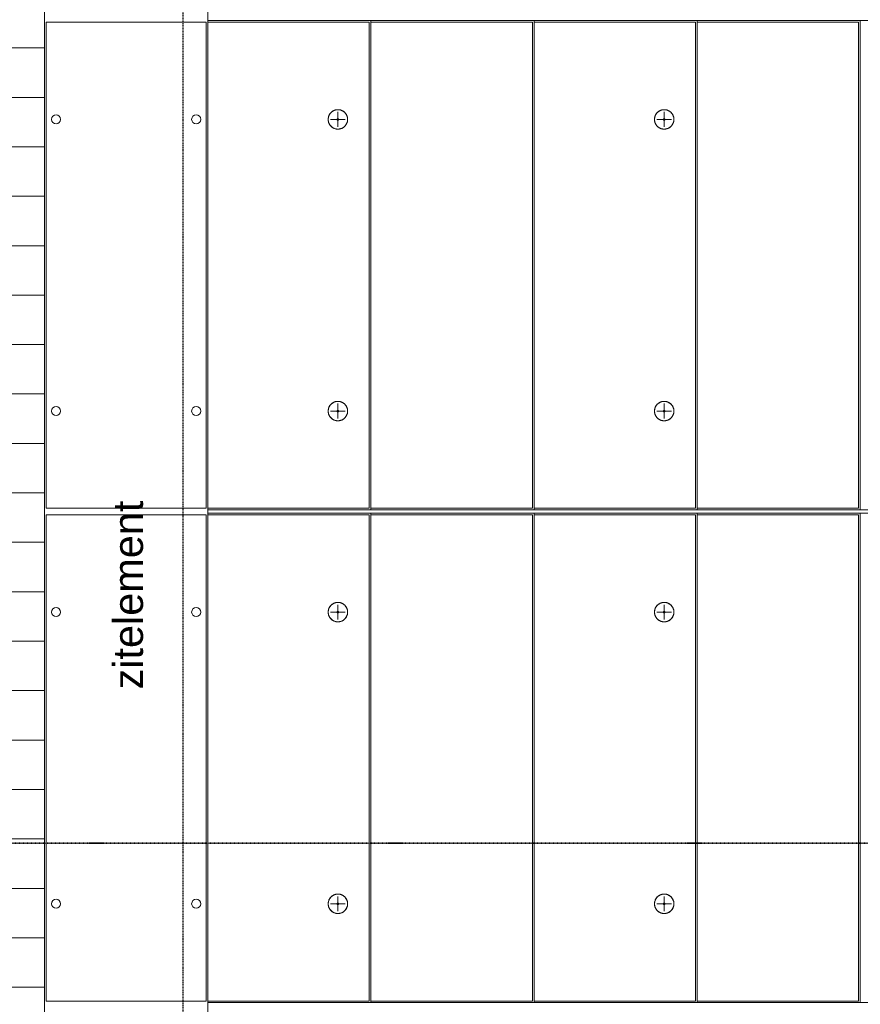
# Model space of a CAD drawing. Header units: millimetres. Extents: x -80560 to 110805, y -11020 to 52719.
# Tile 167 of 184: x 93304 to 98405, y 16325 to 22300. Entities that reach past the tile are written whole.
import ezdxf

# ---------------------------------------------------------------- set-up
doc = ezdxf.new("R2010")
doc.units = ezdxf.units.MM
doc.linetypes.add('CENTER2', pattern=[20, 8, -4, 4, -4])
doc.linetypes.add('DASHDOT2', pattern=[8, 4, -2, 0, -2])
for name, color, linetype, lineweight in [('A-DETL-MBND', 5, 'Continuous', 18), ('A-FLOR', 192, 'Continuous', 18), ('A-FLOR-PATT', 8, 'Continuous', 18), ('A-GENM', 13, 'Continuous', 18), ('G-ANNO-SYMB', 111, 'Continuous', 9), ('G-ANNO-TEXT', 231, 'Continuous', 9), ('S-FSTN', 2, 'Continuous', 18), ('S-GRID', 1, 'Continuous', 9), ('S-STRS', 31, 'Continuous', 18)]:
    doc.layers.add(name, color=color, linetype=linetype, lineweight=lineweight)
doc.styles.add('Arial', font='arial.ttf', dxfattribs={"height": 180})

# ---------------------------------------------------------------- blocks, each defined once
blk = doc.blocks.new('MB 23_10 Spijkerflensplaat - M 16 Kunststof 10mm verdiept-1794901-DO_01 eerste verdieping')
at = {"layer": 'S-FSTN', "lineweight": 13}
for start, end in [(0, 180), (180, 0)]:
    blk.add_arc((0, 0), 27.5, start, end, dxfattribs=at)
blk = doc.blocks.new('MB 23 Hijsvoorziening - T-slotanker 7_5 - 150 TV-2055221-DO_01 eerste verdieping')
at = {"layer": 'A-DETL-MBND', "color": 191, "lineweight": 9}
for p, q in [((-45, 0), (45, 0)), ((0, -45), (0, 45))]:
    blk.add_line(p, q, dxfattribs=at)
blk = doc.blocks.new('MB 23_10 Montagebol RB - RB-7_5_10_0-2340175-DO_01 eerste verdieping')
at = {"layer": 'A-DETL-MBND', "color": 191, "lineweight": 9}
for radius, start, end in [(59, 360, 180), (6, 0, 180), (59, 180, 360), (6, 180, 0)]:
    blk.add_arc((0, 0), radius, start, end, dxfattribs=at)
blk = doc.blocks.new('95251-Leonardo College Leiden_rvt-1-DO_01 eerste verdieping')
at = {"layer": 'A-DETL-MBND', "color": 191, "lineweight": 9}
for p, q in [((70530, 22285), (69550, 22285)), ((70530, 19335), (70530, 22285)), ((71520, 22285), (70540, 22285)), ((71520, 19335), (71520, 22285)), ((72510, 22285), (71530, 22285)), ((72510, 19335), (72510, 22285)), ((73500, 22285), (72520, 22285)), ((73500, 19335), (73500, 22285)), ((69550, 19335), (70530, 19335)), ((70540, 19335), (71520, 19335)), ((71530, 19335), (72510, 19335)), ((72520, 19335), (73500, 19335)), ((70530, 19295), (69550, 19295)), ((70530, 16345), (70530, 19295)), ((71520, 19295), (70540, 19295)), ((71520, 16345), (71520, 19295)), ((72510, 19295), (71530, 19295)), ((72510, 16345), (72510, 19295)), ((73500, 19295), (72520, 19295)), ((73500, 16345), (73500, 19295)), ((69550, 16345), (70530, 16345)), ((70540, 16345), (71520, 16345)), ((71530, 16345), (72510, 16345)), ((72520, 16345), (73500, 16345))]:
    blk.add_line(p, q, dxfattribs=at)
at = {"layer": 'A-DETL-MBND', "color": 191, "lineweight": 9, "flags": 128}
for points in [[(70340, 21754), (70337.6, 21754), (70335.3, 21753.8), (70332.9, 21753.6), (70330.6, 21753.2), (70328.3, 21752.8), (70326, 21752.3), (70323.7, 21751.7), (70321.4, 21751), (70319.2, 21750.2), (70317, 21749.3), (70314.9, 21748.4), (70312.8, 21747.3), (70310.7, 21746.2), (70308.7, 21745), (70306.7, 21743.7), (70304.8, 21742.3), (70302.9, 21740.9), (70301.1, 21739.4), (70299.4, 21737.8), (70297.7, 21736.1), (70296.1, 21734.4), (70294.5, 21732.6), (70293.1, 21730.7), (70291.7, 21728.8), (70290.4, 21726.9), (70289.1, 21724.9), (70288, 21722.8), (70286.9, 21720.7), (70285.9, 21718.6), (70285, 21716.4), (70284.2, 21714.2), (70283.5, 21711.9), (70282.8, 21709.6), (70282.3, 21707.3), (70281.9, 21705), (70281.5, 21702.7), (70281.2, 21700.3), (70281.1, 21698), (70281, 21695.6), (70281, 21693.3), (70281.1, 21690.9), (70281.4, 21688.6), (70281.7, 21686.2), (70282.1, 21683.9), (70282.5, 21681.6), (70283.1, 21679.3), (70283.8, 21677), (70284.6, 21674.8), (70285.4, 21672.6), (70286.4, 21670.4), (70287.4, 21668.3), (70288.5, 21666.2), (70289.7, 21664.2), (70290.9, 21662.2), (70292.3, 21660.3), (70293.7, 21658.4), (70295.2, 21656.6), (70296.8, 21654.8), (70298.4, 21653.1), (70300.1, 21651.5), (70301.9, 21649.9), (70303.8, 21648.4), (70305.6, 21647), (70307.6, 21645.7), (70309.6, 21644.4), (70311.6, 21643.3), (70313.7, 21642.2), (70315.9, 21641.2), (70318, 21640.2), (70320.2, 21639.4), (70322.5, 21638.7), (70324.7, 21638), (70327, 21637.4), (70329.3, 21637), (70331.7, 21636.6), (70334, 21636.3), (70336.4, 21636.1), (70338.7, 21636), (70340, 21636)], [(70340, 21636), (70342.4, 21636), (70344.7, 21636.2), (70347.1, 21636.4), (70349.4, 21636.8), (70351.7, 21637.2), (70354, 21637.7), (70356.3, 21638.3), (70358.6, 21639), (70360.8, 21639.8), (70363, 21640.7), (70365.1, 21641.6), (70367.2, 21642.7), (70369.3, 21643.8), (70371.3, 21645), (70373.3, 21646.3), (70375.2, 21647.7), (70377.1, 21649.1), (70378.9, 21650.6), (70380.6, 21652.2), (70382.3, 21653.9), (70383.9, 21655.6), (70385.5, 21657.4), (70386.9, 21659.3), (70388.3, 21661.2), (70389.6, 21663.1), (70390.9, 21665.1), (70392, 21667.2), (70393.1, 21669.3), (70394.1, 21671.4), (70395, 21673.6), (70395.8, 21675.8), (70396.5, 21678.1), (70397.2, 21680.4), (70397.7, 21682.7), (70398.1, 21685), (70398.5, 21687.3), (70398.8, 21689.7), (70398.9, 21692), (70399, 21694.4), (70399, 21696.7), (70398.9, 21699.1), (70398.6, 21701.4), (70398.3, 21703.8), (70397.9, 21706.1), (70397.5, 21708.4), (70396.9, 21710.7), (70396.2, 21713), (70395.4, 21715.2), (70394.6, 21717.4), (70393.6, 21719.6), (70392.6, 21721.7), (70391.5, 21723.8), (70390.3, 21725.8), (70389.1, 21727.8), (70387.7, 21729.7), (70386.3, 21731.6), (70384.8, 21733.4), (70383.2, 21735.2), (70381.6, 21736.9), (70379.9, 21738.5), (70378.1, 21740.1), (70376.2, 21741.6), (70374.4, 21743), (70372.4, 21744.3), (70370.4, 21745.6), (70368.4, 21746.7), (70366.3, 21747.8), (70364.1, 21748.8), (70362, 21749.8), (70359.8, 21750.6), (70357.5, 21751.3), (70355.3, 21752), (70353, 21752.6), (70350.7, 21753), (70348.3, 21753.4), (70346, 21753.7), (70343.6, 21753.9), (70341.3, 21754), (70340, 21754)], [(72320, 21754), (72317.6, 21754), (72315.3, 21753.8), (72312.9, 21753.6), (72310.6, 21753.2), (72308.3, 21752.8), (72306, 21752.3), (72303.7, 21751.7), (72301.4, 21751), (72299.2, 21750.2), (72297, 21749.3), (72294.9, 21748.4), (72292.8, 21747.3), (72290.7, 21746.2), (72288.7, 21745), (72286.7, 21743.7), (72284.8, 21742.3), (72282.9, 21740.9), (72281.1, 21739.4), (72279.4, 21737.8), (72277.7, 21736.1), (72276.1, 21734.4), (72274.5, 21732.6), (72273.1, 21730.7), (72271.7, 21728.8), (72270.4, 21726.9), (72269.1, 21724.9), (72268, 21722.8), (72266.9, 21720.7), (72265.9, 21718.6), (72265, 21716.4), (72264.2, 21714.2), (72263.5, 21711.9), (72262.8, 21709.6), (72262.3, 21707.3), (72261.9, 21705), (72261.5, 21702.7), (72261.2, 21700.3), (72261.1, 21698), (72261, 21695.6), (72261, 21693.3), (72261.1, 21690.9), (72261.4, 21688.6), (72261.7, 21686.2), (72262.1, 21683.9), (72262.5, 21681.6), (72263.1, 21679.3), (72263.8, 21677), (72264.6, 21674.8), (72265.4, 21672.6), (72266.4, 21670.4), (72267.4, 21668.3), (72268.5, 21666.2), (72269.7, 21664.2), (72270.9, 21662.2), (72272.3, 21660.3), (72273.7, 21658.4), (72275.2, 21656.6), (72276.8, 21654.8), (72278.4, 21653.1), (72280.1, 21651.5), (72281.9, 21649.9), (72283.8, 21648.4), (72285.6, 21647), (72287.6, 21645.7), (72289.6, 21644.4), (72291.6, 21643.3), (72293.7, 21642.2), (72295.9, 21641.2), (72298, 21640.2), (72300.2, 21639.4), (72302.5, 21638.7), (72304.7, 21638), (72307, 21637.4), (72309.3, 21637), (72311.7, 21636.6), (72314, 21636.3), (72316.4, 21636.1), (72318.7, 21636), (72320, 21636)], [(72320, 21636), (72322.4, 21636), (72324.7, 21636.2), (72327.1, 21636.4), (72329.4, 21636.8), (72331.7, 21637.2), (72334, 21637.7), (72336.3, 21638.3), (72338.6, 21639), (72340.8, 21639.8), (72343, 21640.7), (72345.1, 21641.6), (72347.2, 21642.7), (72349.3, 21643.8), (72351.3, 21645), (72353.3, 21646.3), (72355.2, 21647.7), (72357.1, 21649.1), (72358.9, 21650.6), (72360.6, 21652.2), (72362.3, 21653.9), (72363.9, 21655.6), (72365.5, 21657.4), (72366.9, 21659.3), (72368.3, 21661.2), (72369.6, 21663.1), (72370.9, 21665.1), (72372, 21667.2), (72373.1, 21669.3), (72374.1, 21671.4), (72375, 21673.6), (72375.8, 21675.8), (72376.5, 21678.1), (72377.2, 21680.4), (72377.7, 21682.7), (72378.1, 21685), (72378.5, 21687.3), (72378.8, 21689.7), (72378.9, 21692), (72379, 21694.4), (72379, 21696.7), (72378.9, 21699.1), (72378.6, 21701.4), (72378.3, 21703.8), (72377.9, 21706.1), (72377.5, 21708.4), (72376.9, 21710.7), (72376.2, 21713), (72375.4, 21715.2), (72374.6, 21717.4), (72373.6, 21719.6), (72372.6, 21721.7), (72371.5, 21723.8), (72370.3, 21725.8), (72369.1, 21727.8), (72367.7, 21729.7), (72366.3, 21731.6), (72364.8, 21733.4), (72363.2, 21735.2), (72361.6, 21736.9), (72359.9, 21738.5), (72358.1, 21740.1), (72356.2, 21741.6), (72354.4, 21743), (72352.4, 21744.3), (72350.4, 21745.6), (72348.4, 21746.7), (72346.3, 21747.8), (72344.1, 21748.8), (72342, 21749.8), (72339.8, 21750.6), (72337.5, 21751.3), (72335.3, 21752), (72333, 21752.6), (72330.7, 21753), (72328.3, 21753.4), (72326, 21753.7), (72323.6, 21753.9), (72321.3, 21754), (72320, 21754)], [(70340, 19984), (70337.6, 19984), (70335.3, 19983.8), (70332.9, 19983.6), (70330.6, 19983.2), (70328.3, 19982.8), (70326, 19982.3), (70323.7, 19981.7), (70321.4, 19981), (70319.2, 19980.2), (70317, 19979.3), (70314.9, 19978.4), (70312.8, 19977.3), (70310.7, 19976.2), (70308.7, 19975), (70306.7, 19973.7), (70304.8, 19972.3), (70302.9, 19970.9), (70301.1, 19969.4), (70299.4, 19967.8), (70297.7, 19966.1), (70296.1, 19964.4), (70294.5, 19962.6), (70293.1, 19960.7), (70291.7, 19958.8), (70290.4, 19956.9), (70289.1, 19954.9), (70288, 19952.8), (70286.9, 19950.7), (70285.9, 19948.6), (70285, 19946.4), (70284.2, 19944.2), (70283.5, 19941.9), (70282.8, 19939.6), (70282.3, 19937.3), (70281.9, 19935), (70281.5, 19932.7), (70281.2, 19930.3), (70281.1, 19928), (70281, 19925.6), (70281, 19923.3), (70281.1, 19920.9), (70281.4, 19918.6), (70281.7, 19916.2), (70282.1, 19913.9), (70282.5, 19911.6), (70283.1, 19909.3), (70283.8, 19907), (70284.6, 19904.8), (70285.4, 19902.6), (70286.4, 19900.4), (70287.4, 19898.3), (70288.5, 19896.2), (70289.7, 19894.2), (70290.9, 19892.2), (70292.3, 19890.3), (70293.7, 19888.4), (70295.2, 19886.6), (70296.8, 19884.8), (70298.4, 19883.1), (70300.1, 19881.5), (70301.9, 19879.9), (70303.8, 19878.4), (70305.6, 19877), (70307.6, 19875.7), (70309.6, 19874.4), (70311.6, 19873.3), (70313.7, 19872.2), (70315.9, 19871.2), (70318, 19870.2), (70320.2, 19869.4), (70322.5, 19868.7), (70324.7, 19868), (70327, 19867.4), (70329.3, 19867), (70331.7, 19866.6), (70334, 19866.3), (70336.4, 19866.1), (70338.7, 19866), (70340, 19866)], [(70340, 19866), (70342.4, 19866), (70344.7, 19866.2), (70347.1, 19866.4), (70349.4, 19866.8), (70351.7, 19867.2), (70354, 19867.7), (70356.3, 19868.3), (70358.6, 19869), (70360.8, 19869.8), (70363, 19870.7), (70365.1, 19871.6), (70367.2, 19872.7), (70369.3, 19873.8), (70371.3, 19875), (70373.3, 19876.3), (70375.2, 19877.7), (70377.1, 19879.1), (70378.9, 19880.6), (70380.6, 19882.2), (70382.3, 19883.9), (70383.9, 19885.6), (70385.5, 19887.4), (70386.9, 19889.3), (70388.3, 19891.2), (70389.6, 19893.1), (70390.9, 19895.1), (70392, 19897.2), (70393.1, 19899.3), (70394.1, 19901.4), (70395, 19903.6), (70395.8, 19905.8), (70396.5, 19908.1), (70397.2, 19910.4), (70397.7, 19912.7), (70398.1, 19915), (70398.5, 19917.3), (70398.8, 19919.7), (70398.9, 19922), (70399, 19924.4), (70399, 19926.7), (70398.9, 19929.1), (70398.6, 19931.4), (70398.3, 19933.8), (70397.9, 19936.1), (70397.5, 19938.4), (70396.9, 19940.7), (70396.2, 19943), (70395.4, 19945.2), (70394.6, 19947.4), (70393.6, 19949.6), (70392.6, 19951.7), (70391.5, 19953.8), (70390.3, 19955.8), (70389.1, 19957.8), (70387.7, 19959.7), (70386.3, 19961.6), (70384.8, 19963.4), (70383.2, 19965.2), (70381.6, 19966.9), (70379.9, 19968.5), (70378.1, 19970.1), (70376.2, 19971.6), (70374.4, 19973), (70372.4, 19974.3), (70370.4, 19975.6), (70368.4, 19976.7), (70366.3, 19977.8), (70364.1, 19978.8), (70362, 19979.8), (70359.8, 19980.6), (70357.5, 19981.3), (70355.3, 19982), (70353, 19982.6), (70350.7, 19983), (70348.3, 19983.4), (70346, 19983.7), (70343.6, 19983.9), (70341.3, 19984), (70340, 19984)], [(72320, 19984), (72317.6, 19984), (72315.3, 19983.8), (72312.9, 19983.6), (72310.6, 19983.2), (72308.3, 19982.8), (72306, 19982.3), (72303.7, 19981.7), (72301.4, 19981), (72299.2, 19980.2), (72297, 19979.3), (72294.9, 19978.4), (72292.8, 19977.3), (72290.7, 19976.2), (72288.7, 19975), (72286.7, 19973.7), (72284.8, 19972.3), (72282.9, 19970.9), (72281.1, 19969.4), (72279.4, 19967.8), (72277.7, 19966.1), (72276.1, 19964.4), (72274.5, 19962.6), (72273.1, 19960.7), (72271.7, 19958.8), (72270.4, 19956.9), (72269.1, 19954.9), (72268, 19952.8), (72266.9, 19950.7), (72265.9, 19948.6), (72265, 19946.4), (72264.2, 19944.2), (72263.5, 19941.9), (72262.8, 19939.6), (72262.3, 19937.3), (72261.9, 19935), (72261.5, 19932.7), (72261.2, 19930.3), (72261.1, 19928), (72261, 19925.6), (72261, 19923.3), (72261.1, 19920.9), (72261.4, 19918.6), (72261.7, 19916.2), (72262.1, 19913.9), (72262.5, 19911.6), (72263.1, 19909.3), (72263.8, 19907), (72264.6, 19904.8), (72265.4, 19902.6), (72266.4, 19900.4), (72267.4, 19898.3), (72268.5, 19896.2), (72269.7, 19894.2), (72270.9, 19892.2), (72272.3, 19890.3), (72273.7, 19888.4), (72275.2, 19886.6), (72276.8, 19884.8), (72278.4, 19883.1), (72280.1, 19881.5), (72281.9, 19879.9), (72283.8, 19878.4), (72285.6, 19877), (72287.6, 19875.7), (72289.6, 19874.4), (72291.6, 19873.3), (72293.7, 19872.2), (72295.9, 19871.2), (72298, 19870.2), (72300.2, 19869.4), (72302.5, 19868.7), (72304.7, 19868), (72307, 19867.4), (72309.3, 19867), (72311.7, 19866.6), (72314, 19866.3), (72316.4, 19866.1), (72318.7, 19866), (72320, 19866)], [(72320, 19866), (72322.4, 19866), (72324.7, 19866.2), (72327.1, 19866.4), (72329.4, 19866.8), (72331.7, 19867.2), (72334, 19867.7), (72336.3, 19868.3), (72338.6, 19869), (72340.8, 19869.8), (72343, 19870.7), (72345.1, 19871.6), (72347.2, 19872.7), (72349.3, 19873.8), (72351.3, 19875), (72353.3, 19876.3), (72355.2, 19877.7), (72357.1, 19879.1), (72358.9, 19880.6), (72360.6, 19882.2), (72362.3, 19883.9), (72363.9, 19885.6), (72365.5, 19887.4), (72366.9, 19889.3), (72368.3, 19891.2), (72369.6, 19893.1), (72370.9, 19895.1), (72372, 19897.2), (72373.1, 19899.3), (72374.1, 19901.4), (72375, 19903.6), (72375.8, 19905.8), (72376.5, 19908.1), (72377.2, 19910.4), (72377.7, 19912.7), (72378.1, 19915), (72378.5, 19917.3), (72378.8, 19919.7), (72378.9, 19922), (72379, 19924.4), (72379, 19926.7), (72378.9, 19929.1), (72378.6, 19931.4), (72378.3, 19933.8), (72377.9, 19936.1), (72377.5, 19938.4), (72376.9, 19940.7), (72376.2, 19943), (72375.4, 19945.2), (72374.6, 19947.4), (72373.6, 19949.6), (72372.6, 19951.7), (72371.5, 19953.8), (72370.3, 19955.8), (72369.1, 19957.8), (72367.7, 19959.7), (72366.3, 19961.6), (72364.8, 19963.4), (72363.2, 19965.2), (72361.6, 19966.9), (72359.9, 19968.5), (72358.1, 19970.1), (72356.2, 19971.6), (72354.4, 19973), (72352.4, 19974.3), (72350.4, 19975.6), (72348.4, 19976.7), (72346.3, 19977.8), (72344.1, 19978.8), (72342, 19979.8), (72339.8, 19980.6), (72337.5, 19981.3), (72335.3, 19982), (72333, 19982.6), (72330.7, 19983), (72328.3, 19983.4), (72326, 19983.7), (72323.6, 19983.9), (72321.3, 19984), (72320, 19984)], [(70340, 18764), (70337.6, 18764), (70335.3, 18763.8), (70332.9, 18763.6), (70330.6, 18763.2), (70328.3, 18762.8), (70326, 18762.3), (70323.7, 18761.7), (70321.4, 18761), (70319.2, 18760.2), (70317, 18759.3), (70314.9, 18758.4), (70312.8, 18757.3), (70310.7, 18756.2), (70308.7, 18755), (70306.7, 18753.7), (70304.8, 18752.3), (70302.9, 18750.9), (70301.1, 18749.4), (70299.4, 18747.8), (70297.7, 18746.1), (70296.1, 18744.4), (70294.5, 18742.6), (70293.1, 18740.7), (70291.7, 18738.8), (70290.4, 18736.9), (70289.1, 18734.9), (70288, 18732.8), (70286.9, 18730.7), (70285.9, 18728.6), (70285, 18726.4), (70284.2, 18724.2), (70283.5, 18721.9), (70282.8, 18719.6), (70282.3, 18717.3), (70281.9, 18715), (70281.5, 18712.7), (70281.2, 18710.3), (70281.1, 18708), (70281, 18705.6), (70281, 18703.3), (70281.1, 18700.9), (70281.4, 18698.6), (70281.7, 18696.2), (70282.1, 18693.9), (70282.5, 18691.6), (70283.1, 18689.3), (70283.8, 18687), (70284.6, 18684.8), (70285.4, 18682.6), (70286.4, 18680.4), (70287.4, 18678.3), (70288.5, 18676.2), (70289.7, 18674.2), (70290.9, 18672.2), (70292.3, 18670.3), (70293.7, 18668.4), (70295.2, 18666.6), (70296.8, 18664.8), (70298.4, 18663.1), (70300.1, 18661.5), (70301.9, 18659.9), (70303.8, 18658.4), (70305.6, 18657), (70307.6, 18655.7), (70309.6, 18654.4), (70311.6, 18653.3), (70313.7, 18652.2), (70315.9, 18651.2), (70318, 18650.2), (70320.2, 18649.4), (70322.5, 18648.7), (70324.7, 18648), (70327, 18647.4), (70329.3, 18647), (70331.7, 18646.6), (70334, 18646.3), (70336.4, 18646.1), (70338.7, 18646), (70340, 18646)], [(70340, 18646), (70342.4, 18646), (70344.7, 18646.2), (70347.1, 18646.4), (70349.4, 18646.8), (70351.7, 18647.2), (70354, 18647.7), (70356.3, 18648.3), (70358.6, 18649), (70360.8, 18649.8), (70363, 18650.7), (70365.1, 18651.6), (70367.2, 18652.7), (70369.3, 18653.8), (70371.3, 18655), (70373.3, 18656.3), (70375.2, 18657.7), (70377.1, 18659.1), (70378.9, 18660.6), (70380.6, 18662.2), (70382.3, 18663.9), (70383.9, 18665.6), (70385.5, 18667.4), (70386.9, 18669.3), (70388.3, 18671.2), (70389.6, 18673.1), (70390.9, 18675.1), (70392, 18677.2), (70393.1, 18679.3), (70394.1, 18681.4), (70395, 18683.6), (70395.8, 18685.8), (70396.5, 18688.1), (70397.2, 18690.4), (70397.7, 18692.7), (70398.1, 18695), (70398.5, 18697.3), (70398.8, 18699.7), (70398.9, 18702), (70399, 18704.4), (70399, 18706.7), (70398.9, 18709.1), (70398.6, 18711.4), (70398.3, 18713.8), (70397.9, 18716.1), (70397.5, 18718.4), (70396.9, 18720.7), (70396.2, 18723), (70395.4, 18725.2), (70394.6, 18727.4), (70393.6, 18729.6), (70392.6, 18731.7), (70391.5, 18733.8), (70390.3, 18735.8), (70389.1, 18737.8), (70387.7, 18739.7), (70386.3, 18741.6), (70384.8, 18743.4), (70383.2, 18745.2), (70381.6, 18746.9), (70379.9, 18748.5), (70378.1, 18750.1), (70376.2, 18751.6), (70374.4, 18753), (70372.4, 18754.3), (70370.4, 18755.6), (70368.4, 18756.7), (70366.3, 18757.8), (70364.1, 18758.8), (70362, 18759.8), (70359.8, 18760.6), (70357.5, 18761.3), (70355.3, 18762), (70353, 18762.6), (70350.7, 18763), (70348.3, 18763.4), (70346, 18763.7), (70343.6, 18763.9), (70341.3, 18764), (70340, 18764)], [(72320, 18764), (72317.6, 18764), (72315.3, 18763.8), (72312.9, 18763.6), (72310.6, 18763.2), (72308.3, 18762.8), (72306, 18762.3), (72303.7, 18761.7), (72301.4, 18761), (72299.2, 18760.2), (72297, 18759.3), (72294.9, 18758.4), (72292.8, 18757.3), (72290.7, 18756.2), (72288.7, 18755), (72286.7, 18753.7), (72284.8, 18752.3), (72282.9, 18750.9), (72281.1, 18749.4), (72279.4, 18747.8), (72277.7, 18746.1), (72276.1, 18744.4), (72274.5, 18742.6), (72273.1, 18740.7), (72271.7, 18738.8), (72270.4, 18736.9), (72269.1, 18734.9), (72268, 18732.8), (72266.9, 18730.7), (72265.9, 18728.6), (72265, 18726.4), (72264.2, 18724.2), (72263.5, 18721.9), (72262.8, 18719.6), (72262.3, 18717.3), (72261.9, 18715), (72261.5, 18712.7), (72261.2, 18710.3), (72261.1, 18708), (72261, 18705.6), (72261, 18703.3), (72261.1, 18700.9), (72261.4, 18698.6), (72261.7, 18696.2), (72262.1, 18693.9), (72262.5, 18691.6), (72263.1, 18689.3), (72263.8, 18687), (72264.6, 18684.8), (72265.4, 18682.6), (72266.4, 18680.4), (72267.4, 18678.3), (72268.5, 18676.2), (72269.7, 18674.2), (72270.9, 18672.2), (72272.3, 18670.3), (72273.7, 18668.4), (72275.2, 18666.6), (72276.8, 18664.8), (72278.4, 18663.1), (72280.1, 18661.5), (72281.9, 18659.9), (72283.8, 18658.4), (72285.6, 18657), (72287.6, 18655.7), (72289.6, 18654.4), (72291.6, 18653.3), (72293.7, 18652.2), (72295.9, 18651.2), (72298, 18650.2), (72300.2, 18649.4), (72302.5, 18648.7), (72304.7, 18648), (72307, 18647.4), (72309.3, 18647), (72311.7, 18646.6), (72314, 18646.3), (72316.4, 18646.1), (72318.7, 18646), (72320, 18646)], [(72320, 18646), (72322.4, 18646), (72324.7, 18646.2), (72327.1, 18646.4), (72329.4, 18646.8), (72331.7, 18647.2), (72334, 18647.7), (72336.3, 18648.3), (72338.6, 18649), (72340.8, 18649.8), (72343, 18650.7), (72345.1, 18651.6), (72347.2, 18652.7), (72349.3, 18653.8), (72351.3, 18655), (72353.3, 18656.3), (72355.2, 18657.7), (72357.1, 18659.1), (72358.9, 18660.6), (72360.6, 18662.2), (72362.3, 18663.9), (72363.9, 18665.6), (72365.5, 18667.4), (72366.9, 18669.3), (72368.3, 18671.2), (72369.6, 18673.1), (72370.9, 18675.1), (72372, 18677.2), (72373.1, 18679.3), (72374.1, 18681.4), (72375, 18683.6), (72375.8, 18685.8), (72376.5, 18688.1), (72377.2, 18690.4), (72377.7, 18692.7), (72378.1, 18695), (72378.5, 18697.3), (72378.8, 18699.7), (72378.9, 18702), (72379, 18704.4), (72379, 18706.7), (72378.9, 18709.1), (72378.6, 18711.4), (72378.3, 18713.8), (72377.9, 18716.1), (72377.5, 18718.4), (72376.9, 18720.7), (72376.2, 18723), (72375.4, 18725.2), (72374.6, 18727.4), (72373.6, 18729.6), (72372.6, 18731.7), (72371.5, 18733.8), (72370.3, 18735.8), (72369.1, 18737.8), (72367.7, 18739.7), (72366.3, 18741.6), (72364.8, 18743.4), (72363.2, 18745.2), (72361.6, 18746.9), (72359.9, 18748.5), (72358.1, 18750.1), (72356.2, 18751.6), (72354.4, 18753), (72352.4, 18754.3), (72350.4, 18755.6), (72348.4, 18756.7), (72346.3, 18757.8), (72344.1, 18758.8), (72342, 18759.8), (72339.8, 18760.6), (72337.5, 18761.3), (72335.3, 18762), (72333, 18762.6), (72330.7, 18763), (72328.3, 18763.4), (72326, 18763.7), (72323.6, 18763.9), (72321.3, 18764), (72320, 18764)], [(70340, 16994), (70337.6, 16994), (70335.3, 16993.8), (70332.9, 16993.6), (70330.6, 16993.2), (70328.3, 16992.8), (70326, 16992.3), (70323.7, 16991.7), (70321.4, 16991), (70319.2, 16990.2), (70317, 16989.3), (70314.9, 16988.4), (70312.8, 16987.3), (70310.7, 16986.2), (70308.7, 16985), (70306.7, 16983.7), (70304.8, 16982.3), (70302.9, 16980.9), (70301.1, 16979.4), (70299.4, 16977.8), (70297.7, 16976.1), (70296.1, 16974.4), (70294.5, 16972.6), (70293.1, 16970.7), (70291.7, 16968.8), (70290.4, 16966.9), (70289.1, 16964.9), (70288, 16962.8), (70286.9, 16960.7), (70285.9, 16958.6), (70285, 16956.4), (70284.2, 16954.2), (70283.5, 16951.9), (70282.8, 16949.6), (70282.3, 16947.3), (70281.9, 16945), (70281.5, 16942.7), (70281.2, 16940.3), (70281.1, 16938), (70281, 16935.6), (70281, 16933.3), (70281.1, 16930.9), (70281.4, 16928.6), (70281.7, 16926.2), (70282.1, 16923.9), (70282.5, 16921.6), (70283.1, 16919.3), (70283.8, 16917), (70284.6, 16914.8), (70285.4, 16912.6), (70286.4, 16910.4), (70287.4, 16908.3), (70288.5, 16906.2), (70289.7, 16904.2), (70290.9, 16902.2), (70292.3, 16900.3), (70293.7, 16898.4), (70295.2, 16896.6), (70296.8, 16894.8), (70298.4, 16893.1), (70300.1, 16891.5), (70301.9, 16889.9), (70303.8, 16888.4), (70305.6, 16887), (70307.6, 16885.7), (70309.6, 16884.4), (70311.6, 16883.3), (70313.7, 16882.2), (70315.9, 16881.2), (70318, 16880.2), (70320.2, 16879.4), (70322.5, 16878.7), (70324.7, 16878), (70327, 16877.4), (70329.3, 16877), (70331.7, 16876.6), (70334, 16876.3), (70336.4, 16876.1), (70338.7, 16876), (70340, 16876)], [(70340, 16876), (70342.4, 16876), (70344.7, 16876.2), (70347.1, 16876.4), (70349.4, 16876.8), (70351.7, 16877.2), (70354, 16877.7), (70356.3, 16878.3), (70358.6, 16879), (70360.8, 16879.8), (70363, 16880.7), (70365.1, 16881.6), (70367.2, 16882.7), (70369.3, 16883.8), (70371.3, 16885), (70373.3, 16886.3), (70375.2, 16887.7), (70377.1, 16889.1), (70378.9, 16890.6), (70380.6, 16892.2), (70382.3, 16893.9), (70383.9, 16895.6), (70385.5, 16897.4), (70386.9, 16899.3), (70388.3, 16901.2), (70389.6, 16903.1), (70390.9, 16905.1), (70392, 16907.2), (70393.1, 16909.3), (70394.1, 16911.4), (70395, 16913.6), (70395.8, 16915.8), (70396.5, 16918.1), (70397.2, 16920.4), (70397.7, 16922.7), (70398.1, 16925), (70398.5, 16927.3), (70398.8, 16929.7), (70398.9, 16932), (70399, 16934.4), (70399, 16936.7), (70398.9, 16939.1), (70398.6, 16941.4), (70398.3, 16943.8), (70397.9, 16946.1), (70397.5, 16948.4), (70396.9, 16950.7), (70396.2, 16953), (70395.4, 16955.2), (70394.6, 16957.4), (70393.6, 16959.6), (70392.6, 16961.7), (70391.5, 16963.8), (70390.3, 16965.8), (70389.1, 16967.8), (70387.7, 16969.7), (70386.3, 16971.6), (70384.8, 16973.4), (70383.2, 16975.2), (70381.6, 16976.9), (70379.9, 16978.5), (70378.1, 16980.1), (70376.2, 16981.6), (70374.4, 16983), (70372.4, 16984.3), (70370.4, 16985.6), (70368.4, 16986.7), (70366.3, 16987.8), (70364.1, 16988.8), (70362, 16989.8), (70359.8, 16990.6), (70357.5, 16991.3), (70355.3, 16992), (70353, 16992.6), (70350.7, 16993), (70348.3, 16993.4), (70346, 16993.7), (70343.6, 16993.9), (70341.3, 16994), (70340, 16994)], [(72320, 16994), (72317.6, 16994), (72315.3, 16993.8), (72312.9, 16993.6), (72310.6, 16993.2), (72308.3, 16992.8), (72306, 16992.3), (72303.7, 16991.7), (72301.4, 16991), (72299.2, 16990.2), (72297, 16989.3), (72294.9, 16988.4), (72292.8, 16987.3), (72290.7, 16986.2), (72288.7, 16985), (72286.7, 16983.7), (72284.8, 16982.3), (72282.9, 16980.9), (72281.1, 16979.4), (72279.4, 16977.8), (72277.7, 16976.1), (72276.1, 16974.4), (72274.5, 16972.6), (72273.1, 16970.7), (72271.7, 16968.8), (72270.4, 16966.9), (72269.1, 16964.9), (72268, 16962.8), (72266.9, 16960.7), (72265.9, 16958.6), (72265, 16956.4), (72264.2, 16954.2), (72263.5, 16951.9), (72262.8, 16949.6), (72262.3, 16947.3), (72261.9, 16945), (72261.5, 16942.7), (72261.2, 16940.3), (72261.1, 16938), (72261, 16935.6), (72261, 16933.3), (72261.1, 16930.9), (72261.4, 16928.6), (72261.7, 16926.2), (72262.1, 16923.9), (72262.5, 16921.6), (72263.1, 16919.3), (72263.8, 16917), (72264.6, 16914.8), (72265.4, 16912.6), (72266.4, 16910.4), (72267.4, 16908.3), (72268.5, 16906.2), (72269.7, 16904.2), (72270.9, 16902.2), (72272.3, 16900.3), (72273.7, 16898.4), (72275.2, 16896.6), (72276.8, 16894.8), (72278.4, 16893.1), (72280.1, 16891.5), (72281.9, 16889.9), (72283.8, 16888.4), (72285.6, 16887), (72287.6, 16885.7), (72289.6, 16884.4), (72291.6, 16883.3), (72293.7, 16882.2), (72295.9, 16881.2), (72298, 16880.2), (72300.2, 16879.4), (72302.5, 16878.7), (72304.7, 16878), (72307, 16877.4), (72309.3, 16877), (72311.7, 16876.6), (72314, 16876.3), (72316.4, 16876.1), (72318.7, 16876), (72320, 16876)], [(72320, 16876), (72322.4, 16876), (72324.7, 16876.2), (72327.1, 16876.4), (72329.4, 16876.8), (72331.7, 16877.2), (72334, 16877.7), (72336.3, 16878.3), (72338.6, 16879), (72340.8, 16879.8), (72343, 16880.7), (72345.1, 16881.6), (72347.2, 16882.7), (72349.3, 16883.8), (72351.3, 16885), (72353.3, 16886.3), (72355.2, 16887.7), (72357.1, 16889.1), (72358.9, 16890.6), (72360.6, 16892.2), (72362.3, 16893.9), (72363.9, 16895.6), (72365.5, 16897.4), (72366.9, 16899.3), (72368.3, 16901.2), (72369.6, 16903.1), (72370.9, 16905.1), (72372, 16907.2), (72373.1, 16909.3), (72374.1, 16911.4), (72375, 16913.6), (72375.8, 16915.8), (72376.5, 16918.1), (72377.2, 16920.4), (72377.7, 16922.7), (72378.1, 16925), (72378.5, 16927.3), (72378.8, 16929.7), (72378.9, 16932), (72379, 16934.4), (72379, 16936.7), (72378.9, 16939.1), (72378.6, 16941.4), (72378.3, 16943.8), (72377.9, 16946.1), (72377.5, 16948.4), (72376.9, 16950.7), (72376.2, 16953), (72375.4, 16955.2), (72374.6, 16957.4), (72373.6, 16959.6), (72372.6, 16961.7), (72371.5, 16963.8), (72370.3, 16965.8), (72369.1, 16967.8), (72367.7, 16969.7), (72366.3, 16971.6), (72364.8, 16973.4), (72363.2, 16975.2), (72361.6, 16976.9), (72359.9, 16978.5), (72358.1, 16980.1), (72356.2, 16981.6), (72354.4, 16983), (72352.4, 16984.3), (72350.4, 16985.6), (72348.4, 16986.7), (72346.3, 16987.8), (72344.1, 16988.8), (72342, 16989.8), (72339.8, 16990.6), (72337.5, 16991.3), (72335.3, 16992), (72333, 16992.6), (72330.7, 16993), (72328.3, 16993.4), (72326, 16993.7), (72323.6, 16993.9), (72321.3, 16994), (72320, 16994)]]:
    blk.add_lwpolyline(points, dxfattribs=at)
at = {"layer": 'A-DETL-MBND', "color": 191, "lineweight": 9}
for centre, start, end in [((70340, 21695), 90, 270), ((70340, 21695), 270, 90), ((72320, 21695), 90, 270), ((72320, 21695), 270, 90), ((70340, 19925), 90, 270), ((70340, 19925), 270, 90), ((72320, 19925), 90, 270), ((72320, 19925), 270, 90), ((70340, 18705), 90, 270), ((70340, 18705), 270, 90), ((72320, 18705), 90, 270), ((72320, 18705), 270, 90), ((70340, 16935), 90, 270), ((70340, 16935), 270, 90), ((72320, 16935), 90, 270), ((72320, 16935), 270, 90)]:
    blk.add_arc(centre, 59, start, end, dxfattribs=at)
at = {"layer": 'A-GENM', "color": 130, "lineweight": 9}
for p, q in [((69540, 22285), (68570, 22285)), ((68570, 22285), (68570, 19335)), ((69540, 19335), (69540, 22285)), ((68570, 19335), (69540, 19335)), ((69540, 19295), (68570, 19295)), ((68570, 19295), (68570, 16345)), ((69540, 16345), (69540, 19295)), ((68570, 16345), (69540, 16345))]:
    blk.add_line(p, q, dxfattribs=at)
for centre, start, end in [((68630, 21695), 90, 270), ((68630, 21695), 270, 90), ((69480, 21695), 90, 270), ((69480, 21695), 270, 90), ((68630, 19925), 90, 270), ((68630, 19925), 270, 90), ((69480, 19925), 90, 270), ((69480, 19925), 270, 90), ((68630, 18705), 90, 270), ((68630, 18705), 270, 90), ((69480, 18705), 90, 270), ((69480, 18705), 270, 90), ((68630, 16935), 90, 270), ((68630, 16935), 270, 90), ((69480, 16935), 90, 270), ((69480, 16935), 270, 90)]:
    blk.add_arc(centre, 27.5, start, end, dxfattribs=at)
at = {"color": 130, "lineweight": 9, "rotation": 269.9999999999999}
for name, p in [('MB 23_10 Montagebol RB - RB-7_5_10_0-2340175-DO_01 eerste verdieping', (70340, 21695)), ('MB 23_10 Montagebol RB - RB-7_5_10_0-2340175-DO_01 eerste verdieping', (72320, 21695)), ('MB 23_10 Spijkerflensplaat - M 16 Kunststof 10mm verdiept-1794901-DO_01 eerste verdieping', (68630, 21695)), ('MB 23 Hijsvoorziening - T-slotanker 7_5 - 150 TV-2055221-DO_01 eerste verdieping', (70340, 21695)), ('MB 23 Hijsvoorziening - T-slotanker 7_5 - 150 TV-2055221-DO_01 eerste verdieping', (72320, 21695)), ('MB 23_10 Montagebol RB - RB-7_5_10_0-2340175-DO_01 eerste verdieping', (70340, 19925)), ('MB 23 Hijsvoorziening - T-slotanker 7_5 - 150 TV-2055221-DO_01 eerste verdieping', (70340, 19925)), ('MB 23_10 Montagebol RB - RB-7_5_10_0-2340175-DO_01 eerste verdieping', (72320, 19925)), ('MB 23 Hijsvoorziening - T-slotanker 7_5 - 150 TV-2055221-DO_01 eerste verdieping', (72320, 19925)), ('MB 23_10 Montagebol RB - RB-7_5_10_0-2340175-DO_01 eerste verdieping', (70340, 18705)), ('MB 23_10 Montagebol RB - RB-7_5_10_0-2340175-DO_01 eerste verdieping', (72320, 18705)), ('MB 23_10 Spijkerflensplaat - M 16 Kunststof 10mm verdiept-1794901-DO_01 eerste verdieping', (68630, 18705)), ('MB 23 Hijsvoorziening - T-slotanker 7_5 - 150 TV-2055221-DO_01 eerste verdieping', (70340, 18705)), ('MB 23 Hijsvoorziening - T-slotanker 7_5 - 150 TV-2055221-DO_01 eerste verdieping', (72320, 18705)), ('MB 23_10 Montagebol RB - RB-7_5_10_0-2340175-DO_01 eerste verdieping', (70340, 16935)), ('MB 23 Hijsvoorziening - T-slotanker 7_5 - 150 TV-2055221-DO_01 eerste verdieping', (70340, 16935)), ('MB 23_10 Montagebol RB - RB-7_5_10_0-2340175-DO_01 eerste verdieping', (72320, 16935)), ('MB 23 Hijsvoorziening - T-slotanker 7_5 - 150 TV-2055221-DO_01 eerste verdieping', (72320, 16935)), ('MB 23_10 Spijkerflensplaat - M 16 Kunststof 10mm verdiept-1794901-DO_01 eerste verdieping', (69480, 16935))]:
    blk.add_blockref(name, p, dxfattribs=at)

msp = doc.modelspace()

# ---------------------------------------------------------------- hatches: boundary and pattern name
at = {"layer": 'A-FLOR-PATT'}
h = msp.add_hatch(dxfattribs=at)
h.set_pattern_fill('FP_178', color=256, style=0, pattern_type=2)
h.set_pattern_definition([(270, (88144.82, 29028.5), (300, 2e-14), []), (0, (88144.82, 29028.5), (0, 300), [])])
h.paths.add_polyline_path([(93275.1, 9991), (94444.8, 9991), (94444.8, 10109.6), (94344.8, 10109.6), (94344.8, 10189.6), (94444.8, 10189.6), (94444.8, 13600), (93454.8, 13600), (93454.8, 31150), (94444.8, 31150), (94444.8, 34479), (94294.8, 34479), (94294.8, 34622.3), (94244.8, 34621.4), (94244.8, 34645), (94194.8, 34645), (94194.8, 34735), (94294.8, 34735), (94294.8, 35031), (103513.8, 35031), (103513.8, 35031.5), (103513.8, 41250), (103352.3, 41249.1), (103351.6, 35192.5), (94099.8, 35193.2), (94099.8, 35197.5), (103347.3, 35198.3), (103347.3, 41250), (103308.8, 41250), (103308.8, 41750), (103347.3, 41750), (103347.2, 47652.5), (84131.8, 47653.2), (84131.8, 47657.5), (103352.3, 47656.8), (103352.3, 41750), (103513.8, 41750), (103513.8, 47819), (103513.3, 47819), (84060.8, 47819), (84060.8, 40600), (83943.8, 40600), (83943.8, 40568), (83950.8, 40568), (83950.8, 40590), (83960.8, 40590), (83960.8, 39710), (83950.8, 39710), (83950.8, 39732), (83943.8, 39732), (83943.8, 39700), (84060.8, 39700), (84060.8, 38800), (83943.8, 38800), (83943.8, 38768), (83950.8, 38768), (83950.8, 38790), (83960.8, 38790), (83960.8, 36110), (83950.8, 36110), (83950.8, 36132), (83943.8, 36132), (83943.8, 36100), (84060.8, 36100), (84060.8, 35766), (85294.8, 35766), (85294.8, 35649), (85326.8, 35649), (85326.8, 35656), (85304.8, 35656), (85304.8, 35666), (87984.8, 35666), (87984.8, 35656), (87962.8, 35656), (87962.8, 35649), (87994.8, 35649), (87994.8, 35766), (89460.8, 35766), (89460.8, 32950), (89343.8, 32950), (89343.8, 32918), (89350.8, 32918), (89350.8, 32940), (89360.8, 32940), (89360.8, 31738), (89350.8, 31738), (89350.8, 31760), (89343.8, 31760), (89343.8, 31638), (89350.8, 31638), (89350.8, 31660), (89360.8, 31660), (89360.8, 27445), (89350.8, 27445), (89350.8, 27467), (89343.8, 27467), (89343.8, 27345), (89350.8, 27345), (89350.8, 27367), (89360.8, 27367), (89360.8, 23960), (89350.8, 23960), (89350.8, 23982), (89343.8, 23982), (89343.8, 23950), (89460.8, 23950), (89460.8, 21250), (89343.8, 21250), (89343.8, 21218), (89350.8, 21218), (89350.8, 21240), (89360.8, 21240), (89360.8, 18560), (89350.8, 18560), (89350.8, 18582), (89343.8, 18582), (89343.8, 18550), (89460.8, 18550), (89460.8, 15850), (89343.8, 15850), (89343.8, 15818), (89350.8, 15818), (89350.8, 15840), (89360.8, 15840), (89360.8, 13160), (89350.8, 13160), (89350.8, 13182), (89343.8, 13182), (89343.8, 13150), (89460.8, 13150), (89460.8, 12250), (89343.8, 12250), (89343.8, 12218), (89350.8, 12218), (89350.8, 12240), (89360.8, 12240), (89360.8, 10460), (89350.8, 10460), (89350.8, 10482), (89343.8, 10482), (89343.8, 10450), (89460.8, 10450), (89460.8, 9991), (91344.8, 9991), (91344.8, 10033), (91844.8, 10033), (91844.8, 9991), (92981.5, 9991)], flags=0)
h.paths.add_polyline_path([(92834.6, 10152.5), (89531.8, 10153.2), (89531.8, 10157.5), (94333.8, 10156.8), (94333.8, 10152.5), (92981.5, 10152.5)], flags=0)
h.paths.add_polyline_path([(92518.2, 15188.5), (92178.2, 15228.5), (92518.2, 15268.5)], flags=0)
h.paths.add_polyline_path([(90691.4, 15188.5), (90691.4, 15268.5), (91031.4, 15228.5)], flags=0)
h.paths.add_polyline_path([(89350.8, 27372), (89350.8, 27440), (89360.8, 27440), (89360.8, 27372), (89356.8, 27372)], flags=0)
h.paths.add_polyline_path([(89360.8, 31665), (89350.8, 31665), (89350.8, 31733), (89360.8, 31733)], flags=0)
h.paths.add_polyline_path([(83943.8, 35649), (83953.8, 35649), (83953.8, 35659), (83943.8, 35659)], flags=0)
h.paths.add_polyline_path([(93244.8, 36520), (92904.8, 36560), (93244.8, 36600)], flags=0)
h.paths.add_polyline_path([(89904.8, 39488.5), (89904.8, 39568.5), (90244.8, 39528.5)], flags=0)
h.paths.add_polyline_path([(96504.8, 39828.5), (96544.8, 40168.5), (96584.8, 39828.5)], flags=0)
h.paths.add_polyline_path([(96544.8, 43388.5), (96504.8, 43728.5), (96584.8, 43728.5)], flags=0)

# ---------------------------------------------------------------- linework, layer by layer
at = {"layer": 'A-FLOR'}
for p, q in [((94444.8, 11688), (94444.8, 32960)), ((93454.8, 31150), (93454.8, 13600))]:
    msp.add_line(p, q, dxfattribs=at)
at = {"layer": 'G-ANNO-SYMB', "linetype": 'DASHDOT2', "lineweight": 35}
msp.add_line((36171.8, 17302.3), (104099.5, 17302.3), dxfattribs=at)
at = {"layer": 'S-GRID', "linetype": 'CENTER2', "lineweight": 25}
msp.add_line((94294.8, 4383.3), (94294.8, 52119.1), dxfattribs=at)
at = {"layer": 'S-STRS'}
for p, q in [((95434.8, 22295), (94444.8, 22295)), ((96424.8, 22295), (95434.8, 22295)), ((95434.8, 19325), (95434.8, 22295)), ((97414.8, 22295), (96424.8, 22295)), ((96424.8, 19325), (96424.8, 22295)), ((98404.8, 22295), (97414.8, 22295)), ((97414.8, 19325), (97414.8, 22295)), ((99394.8, 22295), (98404.8, 22295)), ((98404.8, 19325), (98404.8, 22295)), ((95434.8, 19325), (94444.8, 19325)), ((95434.8, 19305), (94444.8, 19305)), ((96424.8, 19325), (95434.8, 19325)), ((96424.8, 19305), (95434.8, 19305)), ((95434.8, 16335), (95434.8, 19305)), ((97414.8, 19325), (96424.8, 19325)), ((97414.8, 19305), (96424.8, 19305)), ((96424.8, 16335), (96424.8, 19305)), ((98404.8, 19325), (97414.8, 19325)), ((98404.8, 19305), (97414.8, 19305)), ((97414.8, 16335), (97414.8, 19305)), ((99394.8, 19325), (98404.8, 19325)), ((99394.8, 19305), (98404.8, 19305)), ((98404.8, 16335), (98404.8, 19305)), ((95434.8, 16335), (94444.8, 16335)), ((96424.8, 16335), (95434.8, 16335)), ((97414.8, 16335), (96424.8, 16335)), ((98404.8, 16335), (97414.8, 16335)), ((99394.8, 16335), (98404.8, 16335))]:
    msp.add_line(p, q, dxfattribs=at)

# ---------------------------------------------------------------- block references
at = {"color": 250, "lineweight": 5}
msp.add_blockref('95251-Leonardo College Leiden_rvt-1-DO_01 eerste verdieping', (24894.8, 0), dxfattribs=at)

# ---------------------------------------------------------------- texts
at = {"layer": 'G-ANNO-TEXT', "color": 7, "insert": (93871.9, 18235.7), "char_height": 180, "width": 1314.767, "attachment_point": 1, "rotation": 90, "style": 'Arial'}
msp.add_mtext('zitelement', dxfattribs=at)

doc.saveas('drawing.dxf')
